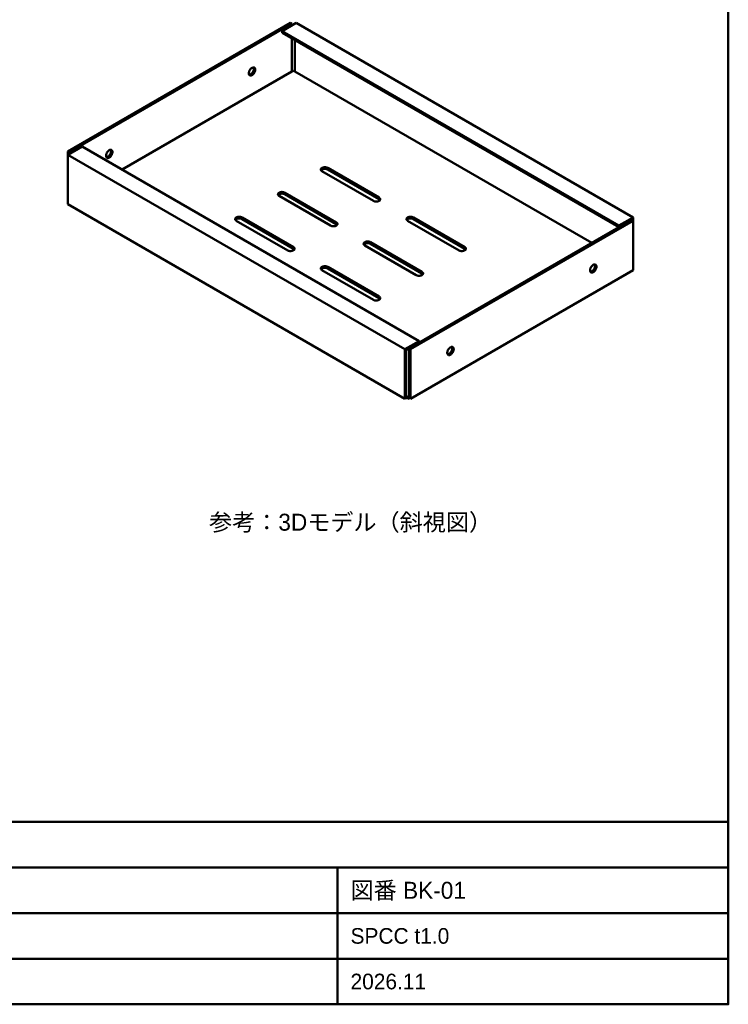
# Model space of a CAD drawing. Header units: millimetres. Extents: x 20 to 820, y 20 to 574.
# Tile 4 of 5: x 602 to 820, y 20 to 322. Entities that reach past the tile are written whole.
import ezdxf
from ezdxf.enums import TextEntityAlignment as Align

# ---------------------------------------------------------------- set-up
doc = ezdxf.new("R2010")
doc.units = ezdxf.units.MM
doc.header["$LTSCALE"] = 2
for name, color, linetype, lineweight in [('図枠', 7, 'Continuous', 50), ('外形線', 7, 'Continuous', 50), ('文字', 7, 'Continuous', 18)]:
    doc.layers.add(name, color=color, linetype=linetype, lineweight=lineweight)
doc.styles.add('JP', font='ipag.ttf')

msp = doc.modelspace()

# ---------------------------------------------------------------- linework, layer by layer
at = {"layer": '図枠'}
for p, q in [((500, 62), (820, 62)), ((700, 20), (700, 62)), ((500, 48), (820, 48)), ((500, 34), (820, 34))]:
    msp.add_line(p, q, dxfattribs=at)
for points in [[(20, 20), (820, 20), (820, 574), (20, 574)], [(500, 20), (820, 20), (820, 76), (500, 76)]]:
    msp.add_lwpolyline(points, close=True, dxfattribs=at)
at = {"layer": '外形線'}
for points in [[(617.1956, 281.8176), (685.5869, 321.3034)], [(617.634, 281.5645), (686.0253, 321.0503)], [(682.9565, 318.7723), (687.3406, 321.3034)], [(685.5869, 321.3034), (686.0253, 321.0503)], [(686.0253, 320.5441), (686.0253, 321.0503)], [(687.3406, 321.3034), (790.8044, 261.5685)], [(682.9565, 318.266), (682.9565, 318.7723)], [(682.9565, 318.7723), (786.4204, 259.0374)], [(682.9565, 318.266), (786.4204, 258.5311)], [(686.0253, 306.3697), (686.0253, 316.4942)], [(686.9022, 306.3697), (686.9022, 315.988)], [(633.855, 276.2491), (686.0253, 306.3697)], [(673.0525, 305.1616), (672.9388, 305.2533), (672.8554, 305.3733), (672.8014, 305.5094), (672.7724, 305.6529), (672.7636, 305.7992), (672.7711, 305.9455), (672.7925, 306.0906), (672.8255, 306.2334), (672.869, 306.3734), (672.9217, 306.5101), (672.9831, 306.6433), (673.0525, 306.7724), (673.1296, 306.897), (673.2142, 307.0167), (673.3063, 307.1308), (673.4058, 307.2384), (673.5129, 307.3385), (673.6279, 307.4294), (673.7508, 307.5092), (673.8819, 307.5746), (674.0207, 307.6213), (674.1655, 307.6426), (674.3112, 307.6304), (674.4475, 307.5778)], [(672.8686, 305.3493), (672.9731, 305.3575), (673.0754, 305.3806), (673.1743, 305.4156), (673.2692, 305.4604), (673.3599, 305.5131), (673.4465, 305.5724), (673.529, 305.6373), (673.6074, 305.707), (673.6819, 305.7809), (673.7525, 305.8585), (673.8193, 305.9394), (673.8823, 306.0234), (673.9415, 306.11), (673.9969, 306.1992), (674.0483, 306.2907), (674.0956, 306.3843), (674.1388, 306.48), (674.1776, 306.5775), (674.2117, 306.6767), (674.2409, 306.7775), (674.2647, 306.8797), (674.2826, 306.9831), (674.294, 307.0874), (674.298, 307.1923)], [(674.7364, 306.9392), (674.7315, 306.8233), (674.7178, 306.7081), (674.6962, 306.5941), (674.6676, 306.4817), (674.6327, 306.371), (674.592, 306.2624), (674.5457, 306.156), (674.4943, 306.052), (674.4379, 305.9506), (674.3768, 305.852), (674.3109, 305.7566), (674.2403, 305.6645), (674.1651, 305.5761), (674.0852, 305.492), (674.0005, 305.4127), (673.911, 305.3389), (673.8165, 305.2717), (673.7169, 305.2122), (673.6122, 305.1623), (673.5027, 305.1243), (673.3891, 305.1013), (673.2733, 305.0973), (673.1591, 305.1165), (673.0525, 305.1616)], [(674.298, 307.1923), (674.2978, 307.2118), (674.2974, 307.2313), (674.2966, 307.2508), (674.2956, 307.2703), (674.2942, 307.2897), (674.2925, 307.3092), (674.2904, 307.3286), (674.288, 307.3479), (674.2853, 307.3672), (674.2821, 307.3865), (674.2786, 307.4057), (674.2747, 307.4248), (674.2704, 307.4438), (674.2657, 307.4628), (674.2605, 307.4816), (674.2549, 307.5003), (674.2489, 307.5188), (674.2424, 307.5372), (674.2354, 307.5554), (674.2279, 307.5734), (674.22, 307.5912), (674.2115, 307.6088), (674.2025, 307.6261), (674.1929, 307.6431)], [(674.7364, 306.9392), (674.298, 307.1923)], [(674.4475, 307.5778), (674.4734, 307.5616), (674.4983, 307.5438), (674.5219, 307.5244), (674.5443, 307.5036), (674.5654, 307.4814), (674.5851, 307.458), (674.6034, 307.4335), (674.6204, 307.4081), (674.636, 307.3818), (674.6503, 307.3548), (674.6634, 307.3271), (674.6751, 307.2989), (674.6857, 307.2702), (674.6952, 307.2411), (674.7035, 307.2117), (674.7108, 307.182), (674.7171, 307.1521), (674.7224, 307.122), (674.7268, 307.0917), (674.7304, 307.0613), (674.733, 307.0309), (674.7349, 307.0003), (674.736, 306.9698), (674.7364, 306.9392)], [(686.0253, 306.3697), (686.4638, 306.6228)], [(686.4638, 306.6228), (686.9022, 306.3697)], [(686.9022, 306.3697), (778.0906, 253.722)], [(617.1956, 280.8052), (621.5796, 283.3363)], [(617.1956, 281.8176), (617.634, 281.5645)], [(617.1956, 280.8052), (617.1956, 281.8176)], [(617.634, 281.0583), (617.634, 281.5645)], [(621.5796, 283.3363), (725.0435, 223.6014)], [(629.2119, 279.8502), (629.0982, 279.9419), (629.0147, 280.0619), (628.9608, 280.198), (628.9318, 280.3416), (628.9229, 280.4878), (628.9305, 280.6342), (628.9518, 280.7792), (628.9849, 280.922), (629.0284, 281.062), (629.0811, 281.1987), (629.1424, 281.3319), (629.2119, 281.461), (629.289, 281.5856), (629.3736, 281.7053), (629.4657, 281.8194), (629.5652, 281.927), (629.6723, 282.0271), (629.7872, 282.118), (629.9102, 282.1978), (630.0413, 282.2632), (630.1801, 282.3099), (630.3249, 282.3312), (630.4706, 282.319), (630.6069, 282.2664)], [(629.028, 280.0379), (629.1325, 280.0461), (629.2348, 280.0692), (629.3337, 280.1042), (629.4286, 280.149), (629.5193, 280.2017), (629.6059, 280.261), (629.6883, 280.3259), (629.7668, 280.3956), (629.8413, 280.4695), (629.9119, 280.5471), (629.9787, 280.628), (630.0417, 280.712), (630.1009, 280.7986), (630.1562, 280.8878), (630.2076, 280.9793), (630.255, 281.0729), (630.2982, 281.1686), (630.337, 281.2661), (630.3711, 281.3653), (630.4003, 281.4661), (630.4241, 281.5683), (630.442, 281.6717), (630.4534, 281.776), (630.4574, 281.8809)], [(630.8958, 281.6278), (630.8909, 281.5119), (630.8771, 281.3967), (630.8556, 281.2827), (630.827, 281.1703), (630.7921, 281.0596), (630.7513, 280.951), (630.7051, 280.8446), (630.6537, 280.7406), (630.5973, 280.6392), (630.5361, 280.5406), (630.4702, 280.4452), (630.3997, 280.3531), (630.3245, 280.2647), (630.2446, 280.1806), (630.1599, 280.1013), (630.0704, 280.0275), (629.9759, 279.9603), (629.8763, 279.9008), (629.7716, 279.8509), (629.6621, 279.8129), (629.5484, 279.7899), (629.4326, 279.7859), (629.3184, 279.8051), (629.2119, 279.8502)], [(630.4574, 281.8809), (630.4572, 281.9004), (630.4568, 281.9199), (630.456, 281.9394), (630.455, 281.9589), (630.4536, 281.9783), (630.4519, 281.9978), (630.4498, 282.0172), (630.4474, 282.0365), (630.4446, 282.0558), (630.4415, 282.0751), (630.438, 282.0943), (630.4341, 282.1134), (630.4298, 282.1324), (630.4251, 282.1514), (630.4199, 282.1702), (630.4143, 282.1889), (630.4083, 282.2074), (630.4018, 282.2258), (630.3948, 282.244), (630.3873, 282.262), (630.3793, 282.2798), (630.3708, 282.2974), (630.3618, 282.3147), (630.3523, 282.3317)], [(630.8958, 281.6278), (630.4574, 281.8809)], [(630.6069, 282.2664), (630.6328, 282.2502), (630.6577, 282.2324), (630.6813, 282.213), (630.7037, 282.1922), (630.7248, 282.17), (630.7445, 282.1466), (630.7628, 282.1222), (630.7798, 282.0967), (630.7954, 282.0704), (630.8097, 282.0434), (630.8227, 282.0157), (630.8345, 281.9875), (630.8451, 281.9588), (630.8546, 281.9297), (630.8629, 281.9003), (630.8702, 281.8706), (630.8765, 281.8407), (630.8818, 281.8106), (630.8862, 281.7803), (630.8897, 281.7499), (630.8924, 281.7195), (630.8943, 281.6889), (630.8954, 281.6584), (630.8958, 281.6278)], [(617.1956, 265.6183), (617.1956, 280.8052)], [(617.1956, 280.8052), (720.6594, 221.0703)], [(694.8687, 276.2491), (694.8814, 276.3512), (694.9173, 276.4477), (694.9719, 276.535), (695.0401, 276.6123), (695.118, 276.6797), (695.203, 276.7381), (695.293, 276.7883), (695.3868, 276.8312), (695.4834, 276.8673), (695.5821, 276.8973), (695.6823, 276.9214), (695.7837, 276.94), (695.886, 276.9534), (695.9888, 276.9617), (696.0919, 276.965), (696.195, 276.9633), (696.2979, 276.9566), (696.4003, 276.9449), (696.5021, 276.928), (696.6028, 276.9057), (696.702, 276.8778), (696.7993, 276.8437), (696.8941, 276.8031), (696.9855, 276.7553)], [(695.2319, 275.7429), (695.2085, 275.7568), (695.1855, 275.7712), (695.1628, 275.7862), (695.1405, 275.8018), (695.1187, 275.818), (695.0974, 275.8349), (695.0765, 275.8523), (695.0563, 275.8705), (695.0367, 275.8893), (695.0177, 275.9088), (694.9996, 275.929), (694.9822, 275.9499), (694.9657, 275.9715), (694.9502, 275.9939), (694.9357, 276.0169), (694.9225, 276.0406), (694.9104, 276.065), (694.8997, 276.09), (694.8905, 276.1155), (694.8828, 276.1416), (694.8767, 276.1681), (694.8722, 276.1949), (694.8696, 276.2219), (694.8687, 276.2491)], [(694.9488, 275.996), (695.0047, 276.0689), (695.0697, 276.1337), (695.1416, 276.191), (695.2185, 276.2413), (695.2992, 276.2852), (695.3828, 276.3233), (695.4687, 276.3561), (695.5563, 276.3838), (695.6453, 276.4069), (695.7352, 276.4256), (695.826, 276.44), (695.9174, 276.4502), (696.009, 276.4565), (696.1009, 276.4588), (696.1928, 276.4572), (696.2846, 276.4516), (696.376, 276.442), (696.4668, 276.4283), (696.557, 276.4104), (696.6461, 276.3881), (696.734, 276.3611), (696.8202, 276.3292), (696.9042, 276.292), (696.9855, 276.2491)], [(711.0145, 266.6308), (695.2319, 275.7429)], [(696.9855, 276.7553), (712.7681, 267.6432)], [(696.9855, 276.2491), (712.7681, 267.137)], [(681.7165, 268.6557), (681.7292, 268.7578), (681.7651, 268.8542), (681.8197, 268.9416), (681.8879, 269.0188), (681.9658, 269.0863), (682.0508, 269.1447), (682.1408, 269.1949), (682.2346, 269.2378), (682.3312, 269.2739), (682.4299, 269.3038), (682.5301, 269.328), (682.6316, 269.3466), (682.7338, 269.36), (682.8366, 269.3683), (682.9397, 269.3715), (683.0428, 269.3699), (683.1457, 269.3632), (683.2482, 269.3515), (683.3499, 269.3346), (683.4506, 269.3123), (683.5498, 269.2843), (683.6472, 269.2503), (683.7419, 269.2097), (683.8333, 269.1619)], [(683.8333, 269.1619), (699.6159, 260.0498)], [(682.0797, 268.1495), (682.0563, 268.1633), (682.0333, 268.1778), (682.0106, 268.1928), (681.9883, 268.2084), (681.9665, 268.2246), (681.9452, 268.2414), (681.9244, 268.2589), (681.9041, 268.2771), (681.8845, 268.2959), (681.8656, 268.3154), (681.8474, 268.3356), (681.83, 268.3565), (681.8135, 268.3781), (681.798, 268.4004), (681.7836, 268.4235), (681.7703, 268.4472), (681.7582, 268.4716), (681.7475, 268.4965), (681.7383, 268.5221), (681.7306, 268.5482), (681.7245, 268.5747), (681.7201, 268.6015), (681.7174, 268.6285), (681.7165, 268.6557)], [(681.7966, 268.4026), (681.8525, 268.4754), (681.9176, 268.5403), (681.9894, 268.5975), (682.0663, 268.6478), (682.147, 268.6918), (682.2306, 268.7299), (682.3165, 268.7627), (682.4041, 268.7904), (682.4931, 268.8135), (682.5831, 268.8321), (682.6738, 268.8465), (682.7652, 268.8568), (682.8569, 268.8631), (682.9487, 268.8654), (683.0406, 268.8637), (683.1324, 268.8581), (683.2238, 268.8486), (683.3147, 268.8349), (683.4048, 268.817), (683.494, 268.7946), (683.5818, 268.7677), (683.668, 268.7358), (683.7521, 268.6986), (683.8333, 268.6557)], [(697.8623, 259.0374), (682.0797, 268.1495)], [(683.8333, 268.6557), (699.6159, 259.5436)], [(713.1313, 267.137), (713.1186, 267.0349), (713.0827, 266.9385), (713.0281, 266.8511), (712.9599, 266.7739), (712.882, 266.7064), (712.797, 266.648), (712.707, 266.5978), (712.6132, 266.5549), (712.5166, 266.5188), (712.4179, 266.4889), (712.3177, 266.4648), (712.2163, 266.4461), (712.114, 266.4327), (712.0112, 266.4245), (711.9081, 266.4212), (711.805, 266.4228), (711.7021, 266.4295), (711.5997, 266.4412), (711.4979, 266.4581), (711.3972, 266.4804), (711.298, 266.5084), (711.2007, 266.5424), (711.1059, 266.583), (711.0145, 266.6308)], [(712.7681, 267.6432), (712.7915, 267.6294), (712.8145, 267.6149), (712.8372, 267.5999), (712.8595, 267.5843), (712.8813, 267.5681), (712.9026, 267.5513), (712.9235, 267.5338), (712.9437, 267.5156), (712.9633, 267.4968), (712.9823, 267.4773), (713.0004, 267.4571), (713.0178, 267.4362), (713.0343, 267.4146), (713.0498, 267.3923), (713.0643, 267.3692), (713.0775, 267.3455), (713.0896, 267.3212), (713.1003, 267.2962), (713.1095, 267.2706), (713.1172, 267.2445), (713.1233, 267.2181), (713.1278, 267.1912), (713.1304, 267.1642), (713.1313, 267.137)], [(712.7681, 267.137), (712.7819, 267.1289), (712.7956, 267.1207), (712.8091, 267.1122), (712.8225, 267.1035), (712.8358, 267.0947), (712.8489, 267.0856), (712.8619, 267.0763), (712.8748, 267.0668), (712.8874, 267.0571), (712.8999, 267.0472), (712.9123, 267.0371), (712.9244, 267.0267), (712.9364, 267.0161), (712.9481, 267.0053), (712.9596, 266.9942), (712.9709, 266.983), (712.982, 266.9714), (712.9927, 266.9597), (713.0033, 266.9476), (713.0135, 266.9354), (713.0234, 266.9229), (713.033, 266.9101), (713.0423, 266.8971), (713.0512, 266.8839)], [(617.1956, 265.6183), (720.6594, 205.8834)], [(668.5643, 261.0623), (668.577, 261.1644), (668.613, 261.2608), (668.6675, 261.3482), (668.7357, 261.4254), (668.8136, 261.4929), (668.8986, 261.5513), (668.9886, 261.6015), (669.0824, 261.6444), (669.179, 261.6805), (669.2777, 261.7104), (669.3779, 261.7345), (669.4794, 261.7532), (669.5816, 261.7666), (669.6844, 261.7748), (669.7875, 261.7781), (669.8906, 261.7765), (669.9935, 261.7698), (670.096, 261.7581), (670.1977, 261.7412), (670.2984, 261.7189), (670.3976, 261.6909), (670.495, 261.6569), (670.5897, 261.6163), (670.6811, 261.5685)], [(668.9275, 260.5561), (668.9041, 260.5699), (668.8811, 260.5844), (668.8584, 260.5994), (668.8362, 260.615), (668.8143, 260.6312), (668.793, 260.648), (668.7722, 260.6655), (668.7519, 260.6836), (668.7323, 260.7025), (668.7134, 260.722), (668.6952, 260.7422), (668.6778, 260.7631), (668.6613, 260.7847), (668.6458, 260.807), (668.6314, 260.83), (668.6181, 260.8538), (668.606, 260.8781), (668.5953, 260.9031), (668.5861, 260.9287), (668.5784, 260.9547), (668.5723, 260.9812), (668.5679, 261.0081), (668.5652, 261.0351), (668.5643, 261.0623)], [(668.6444, 260.8092), (668.7003, 260.882), (668.7654, 260.9469), (668.8372, 261.0041), (668.9141, 261.0544), (668.9948, 261.0984), (669.0784, 261.1365), (669.1643, 261.1692), (669.2519, 261.197), (669.3409, 261.2201), (669.4309, 261.2387), (669.5217, 261.2531), (669.613, 261.2634), (669.7047, 261.2697), (669.7966, 261.272), (669.8885, 261.2703), (669.9802, 261.2647), (670.0716, 261.2551), (670.1625, 261.2415), (670.2526, 261.2235), (670.3418, 261.2012), (670.4296, 261.1743), (670.5158, 261.1424), (670.5999, 261.1052), (670.6811, 261.0623)], [(684.7101, 251.4439), (668.9275, 260.5561)], [(670.6811, 261.5685), (686.4638, 252.4564)], [(670.6811, 261.0623), (686.4638, 251.9502)], [(699.6159, 260.0498), (699.6393, 260.036), (699.6624, 260.0215), (699.685, 260.0065), (699.7073, 259.9909), (699.7291, 259.9747), (699.7504, 259.9579), (699.7713, 259.9404), (699.7915, 259.9222), (699.8111, 259.9034), (699.8301, 259.8839), (699.8483, 259.8637), (699.8656, 259.8428), (699.8821, 259.8212), (699.8976, 259.7989), (699.9121, 259.7758), (699.9254, 259.7521), (699.9374, 259.7277), (699.9481, 259.7027), (699.9573, 259.6772), (699.9651, 259.6511), (699.9712, 259.6246), (699.9756, 259.5978), (699.9782, 259.5708), (699.9791, 259.5436)], [(721.1731, 261.0623), (721.1857, 261.1644), (721.2217, 261.2608), (721.2762, 261.3482), (721.3444, 261.4254), (721.4224, 261.4929), (721.5073, 261.5513), (721.5974, 261.6015), (721.6912, 261.6444), (721.7877, 261.6805), (721.8864, 261.7104), (721.9867, 261.7345), (722.0881, 261.7532), (722.1904, 261.7666), (722.2932, 261.7748), (722.3962, 261.7781), (722.4993, 261.7765), (722.6023, 261.7698), (722.7047, 261.7581), (722.8064, 261.7412), (722.9071, 261.7189), (723.0064, 261.6909), (723.1037, 261.6569), (723.1985, 261.6163), (723.2899, 261.5685)], [(721.5362, 260.5561), (721.5129, 260.5699), (721.4898, 260.5844), (721.4672, 260.5994), (721.4449, 260.615), (721.4231, 260.6312), (721.4017, 260.648), (721.3809, 260.6655), (721.3607, 260.6836), (721.3411, 260.7025), (721.3221, 260.722), (721.3039, 260.7422), (721.2865, 260.7631), (721.2701, 260.7847), (721.2546, 260.807), (721.2401, 260.83), (721.2268, 260.8538), (721.2148, 260.8781), (721.2041, 260.9031), (721.1948, 260.9287), (721.1871, 260.9547), (721.181, 260.9812), (721.1766, 261.0081), (721.174, 261.0351), (721.1731, 261.0623)], [(721.2531, 260.8092), (721.3091, 260.882), (721.3741, 260.9469), (721.446, 261.0041), (721.5229, 261.0544), (721.6036, 261.0984), (721.6872, 261.1365), (721.7731, 261.1692), (721.8607, 261.197), (721.9496, 261.2201), (722.0396, 261.2387), (722.1304, 261.2531), (722.2217, 261.2634), (722.3134, 261.2697), (722.4053, 261.272), (722.4972, 261.2703), (722.5889, 261.2647), (722.6803, 261.2551), (722.7712, 261.2415), (722.8614, 261.2235), (722.9505, 261.2012), (723.0384, 261.1743), (723.1246, 261.1424), (723.2086, 261.1052), (723.2899, 261.0623)], [(737.3189, 251.4439), (721.5362, 260.5561)], [(721.9747, 221.3234), (790.366, 260.8092)], [(722.4131, 221.0703), (790.8044, 260.5561)], [(723.2899, 261.5685), (739.0725, 252.4564)], [(723.2899, 261.0623), (739.0725, 251.9502)], [(790.8044, 261.5685), (786.4204, 259.0374)], [(790.366, 260.8092), (790.8044, 260.5561)], [(790.8044, 260.5561), (790.8044, 261.5685)], [(790.8044, 245.3692), (790.8044, 260.5561)], [(699.9791, 259.5436), (699.9665, 259.4415), (699.9305, 259.3451), (699.876, 259.2577), (699.8078, 259.1804), (699.7298, 259.113), (699.6448, 259.0546), (699.5548, 259.0044), (699.461, 258.9615), (699.3644, 258.9254), (699.2658, 258.8955), (699.1655, 258.8713), (699.0641, 258.8527), (698.9618, 258.8393), (698.859, 258.831), (698.756, 258.8277), (698.6528, 258.8294), (698.5499, 258.8361), (698.4475, 258.8478), (698.3457, 258.8647), (698.2451, 258.887), (698.1458, 258.915), (698.0485, 258.949), (697.9537, 258.9896), (697.8623, 259.0374)], [(699.6159, 259.5436), (699.6297, 259.5355), (699.6434, 259.5272), (699.6569, 259.5188), (699.6703, 259.5101), (699.6836, 259.5013), (699.6967, 259.4922), (699.7097, 259.4829), (699.7226, 259.4734), (699.7352, 259.4637), (699.7478, 259.4538), (699.7601, 259.4437), (699.7722, 259.4333), (699.7842, 259.4227), (699.7959, 259.4119), (699.8074, 259.4008), (699.8187, 259.3895), (699.8298, 259.378), (699.8406, 259.3662), (699.8511, 259.3542), (699.8613, 259.342), (699.8712, 259.3295), (699.8808, 259.3167), (699.8901, 259.3037), (699.899, 259.2905)], [(786.4204, 258.5311), (786.4204, 259.0374)], [(708.0209, 253.4689), (708.0335, 253.571), (708.0695, 253.6674), (708.124, 253.7548), (708.1922, 253.832), (708.2702, 253.8994), (708.3552, 253.9578), (708.4452, 254.0081), (708.539, 254.0509), (708.6356, 254.0871), (708.7342, 254.117), (708.8345, 254.1411), (708.9359, 254.1598), (709.0382, 254.1731), (709.141, 254.1814), (709.244, 254.1847), (709.3472, 254.183), (709.4501, 254.1764), (709.5525, 254.1647), (709.6543, 254.1478), (709.7549, 254.1255), (709.8542, 254.0975), (709.9515, 254.0634), (710.0463, 254.0228), (710.1377, 253.9751)], [(710.1377, 253.9751), (725.9203, 244.863)], [(686.8269, 251.9502), (686.8143, 251.8481), (686.7783, 251.7516), (686.7238, 251.6643), (686.6556, 251.587), (686.5776, 251.5196), (686.4927, 251.4612), (686.4026, 251.411), (686.3088, 251.3681), (686.2123, 251.332), (686.1136, 251.302), (686.0133, 251.2779), (685.9119, 251.2593), (685.8096, 251.2459), (685.7068, 251.2376), (685.6038, 251.2343), (685.5007, 251.236), (685.3977, 251.2426), (685.2953, 251.2543), (685.1936, 251.2712), (685.0929, 251.2935), (684.9936, 251.3215), (684.8963, 251.3556), (684.8015, 251.3962), (684.7101, 251.4439)], [(686.4638, 252.4564), (686.4871, 252.4425), (686.5102, 252.4281), (686.5328, 252.4131), (686.5551, 252.3975), (686.5769, 252.3813), (686.5983, 252.3644), (686.6191, 252.347), (686.6393, 252.3288), (686.6589, 252.31), (686.6779, 252.2905), (686.6961, 252.2703), (686.7135, 252.2494), (686.7299, 252.2278), (686.7454, 252.2054), (686.7599, 252.1824), (686.7732, 252.1587), (686.7852, 252.1343), (686.7959, 252.1093), (686.8052, 252.0838), (686.8129, 252.0577), (686.819, 252.0312), (686.8234, 252.0044), (686.826, 251.9773), (686.8269, 251.9502)], [(686.4638, 251.9502), (686.4775, 251.9421), (686.4912, 251.9338), (686.5047, 251.9254), (686.5181, 251.9167), (686.5314, 251.9078), (686.5445, 251.8988), (686.5575, 251.8895), (686.5704, 251.88), (686.5831, 251.8703), (686.5956, 251.8604), (686.6079, 251.8502), (686.62, 251.8399), (686.632, 251.8293), (686.6437, 251.8185), (686.6553, 251.8074), (686.6665, 251.7961), (686.6776, 251.7846), (686.6884, 251.7728), (686.6989, 251.7608), (686.7091, 251.7485), (686.719, 251.736), (686.7286, 251.7233), (686.7379, 251.7103), (686.7469, 251.6971)], [(708.3841, 252.9626), (708.3607, 252.9765), (708.3376, 252.9909), (708.315, 253.0059), (708.2927, 253.0215), (708.2709, 253.0378), (708.2496, 253.0546), (708.2287, 253.0721), (708.2085, 253.0902), (708.1889, 253.109), (708.1699, 253.1285), (708.1517, 253.1487), (708.1344, 253.1697), (708.1179, 253.1913), (708.1024, 253.2136), (708.0879, 253.2366), (708.0746, 253.2603), (708.0626, 253.2847), (708.0519, 253.3097), (708.0427, 253.3353), (708.0349, 253.3613), (708.0288, 253.3878), (708.0244, 253.4146), (708.0218, 253.4417), (708.0209, 253.4689)], [(708.101, 253.2157), (708.1569, 253.2886), (708.2219, 253.3534), (708.2938, 253.4107), (708.3707, 253.461), (708.4514, 253.505), (708.535, 253.5431), (708.6209, 253.5758), (708.7085, 253.6036), (708.7974, 253.6267), (708.8874, 253.6453), (708.9782, 253.6597), (709.0695, 253.67), (709.1612, 253.6762), (709.2531, 253.6785), (709.345, 253.6769), (709.4367, 253.6713), (709.5282, 253.6617), (709.619, 253.648), (709.7092, 253.6301), (709.7983, 253.6078), (709.8862, 253.5808), (709.9724, 253.549), (710.0564, 253.5118), (710.1377, 253.4689)], [(724.1667, 243.8505), (708.3841, 252.9626)], [(710.1377, 253.4689), (725.9203, 244.3568)], [(739.4357, 251.9502), (739.423, 251.8481), (739.387, 251.7516), (739.3325, 251.6643), (739.2643, 251.587), (739.1864, 251.5196), (739.1014, 251.4612), (739.0114, 251.411), (738.9176, 251.3681), (738.821, 251.332), (738.7223, 251.302), (738.6221, 251.2779), (738.5206, 251.2593), (738.4184, 251.2459), (738.3156, 251.2376), (738.2125, 251.2343), (738.1094, 251.236), (738.0065, 251.2426), (737.904, 251.2543), (737.8023, 251.2712), (737.7016, 251.2935), (737.6024, 251.3215), (737.505, 251.3556), (737.4103, 251.3962), (737.3189, 251.4439)], [(739.0725, 252.4564), (739.0959, 252.4425), (739.1189, 252.4281), (739.1416, 252.4131), (739.1638, 252.3975), (739.1857, 252.3813), (739.207, 252.3644), (739.2278, 252.347), (739.2481, 252.3288), (739.2677, 252.31), (739.2866, 252.2905), (739.3048, 252.2703), (739.3222, 252.2494), (739.3387, 252.2278), (739.3542, 252.2054), (739.3686, 252.1824), (739.3819, 252.1587), (739.394, 252.1343), (739.4047, 252.1093), (739.4139, 252.0838), (739.4216, 252.0577), (739.4277, 252.0312), (739.4321, 252.0044), (739.4348, 251.9773), (739.4357, 251.9502)], [(739.0725, 251.9502), (739.0863, 251.9421), (739.0999, 251.9338), (739.1135, 251.9254), (739.1269, 251.9167), (739.1402, 251.9078), (739.1533, 251.8988), (739.1663, 251.8895), (739.1791, 251.88), (739.1918, 251.8703), (739.2043, 251.8604), (739.2166, 251.8502), (739.2288, 251.8399), (739.2407, 251.8293), (739.2525, 251.8185), (739.264, 251.8074), (739.2753, 251.7961), (739.2863, 251.7846), (739.2971, 251.7728), (739.3076, 251.7608), (739.3179, 251.7485), (739.3278, 251.736), (739.3374, 251.7233), (739.3467, 251.7103), (739.3556, 251.6971)], [(694.8687, 245.8754), (694.8814, 245.9775), (694.9173, 246.074), (694.9719, 246.1613), (695.0401, 246.2386), (695.118, 246.306), (695.203, 246.3644), (695.293, 246.4147), (695.3868, 246.4575), (695.4834, 246.4937), (695.5821, 246.5236), (695.6823, 246.5477), (695.7837, 246.5663), (695.886, 246.5797), (695.9888, 246.588), (696.0919, 246.5913), (696.195, 246.5896), (696.2979, 246.583), (696.4003, 246.5713), (696.5021, 246.5544), (696.6028, 246.5321), (696.702, 246.5041), (696.7993, 246.47), (696.8941, 246.4294), (696.9855, 246.3817)], [(695.2319, 245.3692), (695.2085, 245.3831), (695.1855, 245.3975), (695.1628, 245.4125), (695.1405, 245.4281), (695.1187, 245.4443), (695.0974, 245.4612), (695.0765, 245.4787), (695.0563, 245.4968), (695.0367, 245.5156), (695.0177, 245.5351), (694.9996, 245.5553), (694.9822, 245.5762), (694.9657, 245.5979), (694.9502, 245.6202), (694.9357, 245.6432), (694.9225, 245.6669), (694.9104, 245.6913), (694.8997, 245.7163), (694.8905, 245.7418), (694.8828, 245.7679), (694.8767, 245.7944), (694.8722, 245.8212), (694.8696, 245.8483), (694.8687, 245.8754)], [(694.9488, 245.6223), (695.0047, 245.6952), (695.0697, 245.76), (695.1416, 245.8173), (695.2185, 245.8676), (695.2992, 245.9115), (695.3828, 245.9496), (695.4687, 245.9824), (695.5563, 246.0102), (695.6453, 246.0332), (695.7352, 246.0519), (695.826, 246.0663), (695.9174, 246.0766), (696.009, 246.0828), (696.1009, 246.0851), (696.1928, 246.0835), (696.2846, 246.0779), (696.376, 246.0683), (696.4668, 246.0546), (696.557, 246.0367), (696.6461, 246.0144), (696.734, 245.9874), (696.8202, 245.9555), (696.9042, 245.9184), (696.9855, 245.8754)], [(711.0145, 236.2571), (695.2319, 245.3692)], [(696.9855, 246.3817), (712.7681, 237.2696)], [(696.9855, 245.8754), (712.7681, 236.7633)], [(722.4131, 205.8834), (790.8044, 245.3692)], [(725.9203, 244.863), (725.9437, 244.8491), (725.9667, 244.8347), (725.9894, 244.8197), (726.0117, 244.8041), (726.0335, 244.7879), (726.0548, 244.771), (726.0756, 244.7535), (726.0959, 244.7354), (726.1155, 244.7166), (726.1344, 244.6971), (726.1526, 244.6769), (726.17, 244.656), (726.1865, 244.6343), (726.202, 244.612), (726.2164, 244.589), (726.2297, 244.5653), (726.2418, 244.5409), (726.2525, 244.5159), (726.2617, 244.4904), (726.2694, 244.4643), (726.2755, 244.4378), (726.2799, 244.411), (726.2826, 244.3839), (726.2835, 244.3568)], [(777.8316, 244.6673), (777.7179, 244.759), (777.6345, 244.8791), (777.5805, 245.0152), (777.5515, 245.1587), (777.5426, 245.305), (777.5502, 245.4513), (777.5715, 245.5963), (777.6046, 245.7391), (777.6481, 245.8791), (777.7008, 246.0159), (777.7622, 246.149), (777.8316, 246.2781), (777.9087, 246.4028), (777.9933, 246.5225), (778.0854, 246.6366), (778.1849, 246.7442), (778.292, 246.8442), (778.4069, 246.9352), (778.5299, 247.0149), (778.661, 247.0804), (778.7998, 247.127), (778.9446, 247.1484), (779.0903, 247.1361), (779.2266, 247.0835)], [(777.6477, 244.8551), (777.7522, 244.8633), (777.8545, 244.8863), (777.9534, 244.9214), (778.0483, 244.9661), (778.139, 245.0188), (778.2256, 245.0782), (778.308, 245.1431), (778.3865, 245.2128), (778.461, 245.2867), (778.5316, 245.3643), (778.5984, 245.4452), (778.6614, 245.5291), (778.7206, 245.6158), (778.7759, 245.705), (778.8273, 245.7965), (778.8747, 245.8901), (778.9179, 245.9857), (778.9567, 246.0833), (778.9908, 246.1825), (779.02, 246.2833), (779.0438, 246.3855), (779.0617, 246.4889), (779.0731, 246.5932), (779.0771, 246.6981)], [(779.5155, 246.4449), (779.5106, 246.3291), (779.4968, 246.2139), (779.4753, 246.0999), (779.4467, 245.9874), (779.4118, 245.8768), (779.371, 245.7682), (779.3248, 245.6618), (779.2734, 245.5578), (779.217, 245.4564), (779.1558, 245.3578), (779.0899, 245.2623), (779.0194, 245.1702), (778.9442, 245.0819), (778.8643, 244.9978), (778.7796, 244.9185), (778.6901, 244.8447), (778.5956, 244.7774), (778.496, 244.718), (778.3913, 244.6681), (778.2818, 244.63), (778.1681, 244.607), (778.0523, 244.603), (777.9382, 244.6223), (777.8316, 244.6673)], [(779.0771, 246.6981), (779.0769, 246.7176), (779.0765, 246.7371), (779.0757, 246.7566), (779.0747, 246.776), (779.0733, 246.7955), (779.0716, 246.8149), (779.0695, 246.8343), (779.0671, 246.8537), (779.0643, 246.873), (779.0612, 246.8923), (779.0577, 246.9115), (779.0538, 246.9306), (779.0495, 246.9496), (779.0448, 246.9685), (779.0396, 246.9873), (779.034, 247.006), (779.028, 247.0246), (779.0215, 247.043), (779.0145, 247.0612), (779.007, 247.0792), (778.999, 247.097), (778.9906, 247.1146), (778.9815, 247.1319), (778.972, 247.1489)], [(779.5155, 246.4449), (779.0771, 246.6981)], [(779.2266, 247.0835), (779.2525, 247.0674), (779.2774, 247.0496), (779.301, 247.0302), (779.3234, 247.0094), (779.3445, 246.9872), (779.3642, 246.9638), (779.3825, 246.9393), (779.3995, 246.9139), (779.4151, 246.8876), (779.4294, 246.8606), (779.4424, 246.8329), (779.4542, 246.8047), (779.4648, 246.776), (779.4743, 246.7469), (779.4826, 246.7175), (779.4899, 246.6878), (779.4962, 246.6578), (779.5015, 246.6277), (779.5059, 246.5975), (779.5095, 246.5671), (779.5121, 246.5366), (779.514, 246.5061), (779.5151, 246.4755), (779.5155, 246.4449)], [(726.2835, 244.3568), (726.2708, 244.2547), (726.2349, 244.1582), (726.1803, 244.0709), (726.1121, 243.9936), (726.0342, 243.9262), (725.9492, 243.8678), (725.8592, 243.8175), (725.7654, 243.7747), (725.6688, 243.7385), (725.5701, 243.7086), (725.4699, 243.6845), (725.3684, 243.6659), (725.2662, 243.6525), (725.1634, 243.6442), (725.0603, 243.6409), (724.9572, 243.6426), (724.8543, 243.6492), (724.7518, 243.6609), (724.6501, 243.6778), (724.5494, 243.7001), (724.4502, 243.7281), (724.3528, 243.7622), (724.2581, 243.8028), (724.1667, 243.8505)], [(725.9203, 244.3568), (725.9341, 244.3487), (725.9477, 244.3404), (725.9613, 244.3319), (725.9747, 244.3233), (725.988, 244.3144), (726.0011, 244.3054), (726.0141, 244.2961), (726.0269, 244.2866), (726.0396, 244.2769), (726.0521, 244.267), (726.0645, 244.2568), (726.0766, 244.2465), (726.0886, 244.2359), (726.1003, 244.225), (726.1118, 244.214), (726.1231, 244.2027), (726.1341, 244.1912), (726.1449, 244.1794), (726.1554, 244.1674), (726.1657, 244.1551), (726.1756, 244.1426), (726.1852, 244.1299), (726.1945, 244.1169), (726.2034, 244.1036)], [(713.1313, 236.7633), (713.1186, 236.6612), (713.0827, 236.5648), (713.0281, 236.4774), (712.9599, 236.4002), (712.882, 236.3328), (712.797, 236.2744), (712.707, 236.2241), (712.6132, 236.1813), (712.5166, 236.1451), (712.4179, 236.1152), (712.3177, 236.0911), (712.2163, 236.0724), (712.114, 236.0591), (712.0112, 236.0508), (711.9081, 236.0475), (711.805, 236.0492), (711.7021, 236.0558), (711.5997, 236.0675), (711.4979, 236.0844), (711.3972, 236.1067), (711.298, 236.1347), (711.2007, 236.1688), (711.1059, 236.2094), (711.0145, 236.2571)], [(712.7681, 237.2696), (712.7915, 237.2557), (712.8145, 237.2413), (712.8372, 237.2263), (712.8595, 237.2107), (712.8813, 237.1944), (712.9026, 237.1776), (712.9235, 237.1601), (712.9437, 237.142), (712.9633, 237.1232), (712.9823, 237.1037), (713.0004, 237.0835), (713.0178, 237.0625), (713.0343, 237.0409), (713.0498, 237.0186), (713.0643, 236.9956), (713.0775, 236.9719), (713.0896, 236.9475), (713.1003, 236.9225), (713.1095, 236.8969), (713.1172, 236.8709), (713.1233, 236.8444), (713.1278, 236.8176), (713.1304, 236.7905), (713.1313, 236.7633)], [(712.7681, 236.7633), (712.7819, 236.7553), (712.7956, 236.747), (712.8091, 236.7385), (712.8225, 236.7299), (712.8358, 236.721), (712.8489, 236.7119), (712.8619, 236.7027), (712.8748, 236.6932), (712.8874, 236.6835), (712.8999, 236.6735), (712.9123, 236.6634), (712.9244, 236.653), (712.9364, 236.6425), (712.9481, 236.6316), (712.9596, 236.6206), (712.9709, 236.6093), (712.982, 236.5978), (712.9927, 236.586), (713.0033, 236.574), (713.0135, 236.5617), (713.0234, 236.5492), (713.033, 236.5365), (713.0423, 236.5235), (713.0512, 236.5102)], [(725.0435, 223.6014), (720.6594, 221.0703)], [(720.6594, 205.8834), (720.6594, 221.0703)], [(721.0978, 220.8172), (721.9747, 221.3234)], [(721.0978, 206.6428), (721.0978, 220.8172)], [(721.9747, 206.6428), (721.9747, 221.3234)], [(721.9747, 221.3234), (722.4131, 221.0703)], [(722.4131, 205.8834), (722.4131, 221.0703)], [(725.0435, 223.0952), (725.0435, 223.6014)], [(733.9909, 219.3559), (733.8773, 219.4476), (733.7938, 219.5677), (733.7399, 219.7038), (733.7109, 219.8473), (733.702, 219.9936), (733.7096, 220.1399), (733.7309, 220.2849), (733.764, 220.4277), (733.8074, 220.5677), (733.8602, 220.7045), (733.9215, 220.8376), (733.9909, 220.9668), (734.0681, 221.0914), (734.1527, 221.2111), (734.2447, 221.3252), (734.3443, 221.4328), (734.4514, 221.5328), (734.5663, 221.6238), (734.6893, 221.7035), (734.8204, 221.769), (734.9592, 221.8156), (735.104, 221.837), (735.2497, 221.8248), (735.3859, 221.7722)], [(733.8071, 219.5437), (733.9116, 219.5519), (734.0139, 219.5749), (734.1128, 219.61), (734.2077, 219.6547), (734.2984, 219.7074), (734.385, 219.7668), (734.4674, 219.8317), (734.5459, 219.9014), (734.6204, 219.9753), (734.691, 220.0529), (734.7578, 220.1338), (734.8208, 220.2177), (734.88, 220.3044), (734.9353, 220.3936), (734.9867, 220.4851), (735.0341, 220.5787), (735.0773, 220.6744), (735.1161, 220.7719), (735.1502, 220.8711), (735.1794, 220.9719), (735.2032, 221.0741), (735.2211, 221.1775), (735.2324, 221.2818), (735.2364, 221.3867)], [(735.6748, 221.1336), (735.67, 221.0177), (735.6562, 220.9025), (735.6346, 220.7885), (735.6061, 220.6761), (735.5712, 220.5654), (735.5304, 220.4568), (735.4842, 220.3504), (735.4328, 220.2464), (735.3764, 220.145), (735.3152, 220.0464), (735.2493, 219.9509), (735.1788, 219.8588), (735.1036, 219.7705), (735.0237, 219.6864), (734.939, 219.6071), (734.8495, 219.5333), (734.755, 219.466), (734.6554, 219.4066), (734.5507, 219.3567), (734.4411, 219.3186), (734.3275, 219.2956), (734.2117, 219.2917), (734.0975, 219.3109), (733.9909, 219.3559)], [(735.2364, 221.3867), (735.2363, 221.4062), (735.2359, 221.4257), (735.2351, 221.4452), (735.234, 221.4647), (735.2327, 221.4841), (735.2309, 221.5035), (735.2289, 221.5229), (735.2265, 221.5423), (735.2237, 221.5616), (735.2206, 221.5809), (735.2171, 221.6001), (735.2132, 221.6192), (735.2089, 221.6382), (735.2041, 221.6571), (735.199, 221.6759), (735.1934, 221.6946), (735.1873, 221.7132), (735.1808, 221.7316), (735.1739, 221.7498), (735.1664, 221.7678), (735.1584, 221.7856), (735.1499, 221.8032), (735.1409, 221.8205), (735.1314, 221.8375)], [(735.6748, 221.1336), (735.2364, 221.3867)], [(735.3859, 221.7722), (735.4119, 221.756), (735.4368, 221.7382), (735.4604, 221.7188), (735.4828, 221.698), (735.5038, 221.6758), (735.5235, 221.6524), (735.5419, 221.6279), (735.5588, 221.6025), (735.5745, 221.5762), (735.5888, 221.5492), (735.6018, 221.5215), (735.6136, 221.4933), (735.6242, 221.4646), (735.6337, 221.4355), (735.642, 221.4061), (735.6493, 221.3764), (735.6556, 221.3465), (735.6609, 221.3163), (735.6653, 221.2861), (735.6688, 221.2557), (735.6715, 221.2252), (735.6734, 221.1947), (735.6745, 221.1641), (735.6748, 221.1336)], [(720.6594, 205.8834), (721.0978, 206.1366)], [(721.0978, 206.6428), (721.5362, 206.3897)], [(721.0978, 206.1366), (721.0978, 206.6428)], [(721.0978, 206.1366), (721.5362, 205.8834)], [(721.5362, 206.3897), (721.9747, 206.6428)], [(721.5362, 205.8834), (721.5362, 206.3897)], [(721.5362, 205.8834), (721.9747, 206.1366)], [(721.9747, 206.1366), (721.9747, 206.6428)], [(721.9747, 206.1366), (722.4131, 205.8834)]]:
    msp.add_lwpolyline(points, dxfattribs=at)

# ---------------------------------------------------------------- texts
at = {"layer": '文字', "style": 'JP'}
msp.add_text('参考：3Dモデル（斜視図）', height=5.2, dxfattribs=at).set_placement((704, 168), align=Align.MIDDLE_CENTER)
for s, height, p in [('図番 BK-01', 5.2, (704, 55)), ('SPCC t1.0', 4.8, (704, 41)), ('2026.11', 4.8, (704, 27))]:
    msp.add_text(s, height=height, dxfattribs=at).set_placement(p, align=Align.MIDDLE_LEFT)

doc.saveas('drawing.dxf')
